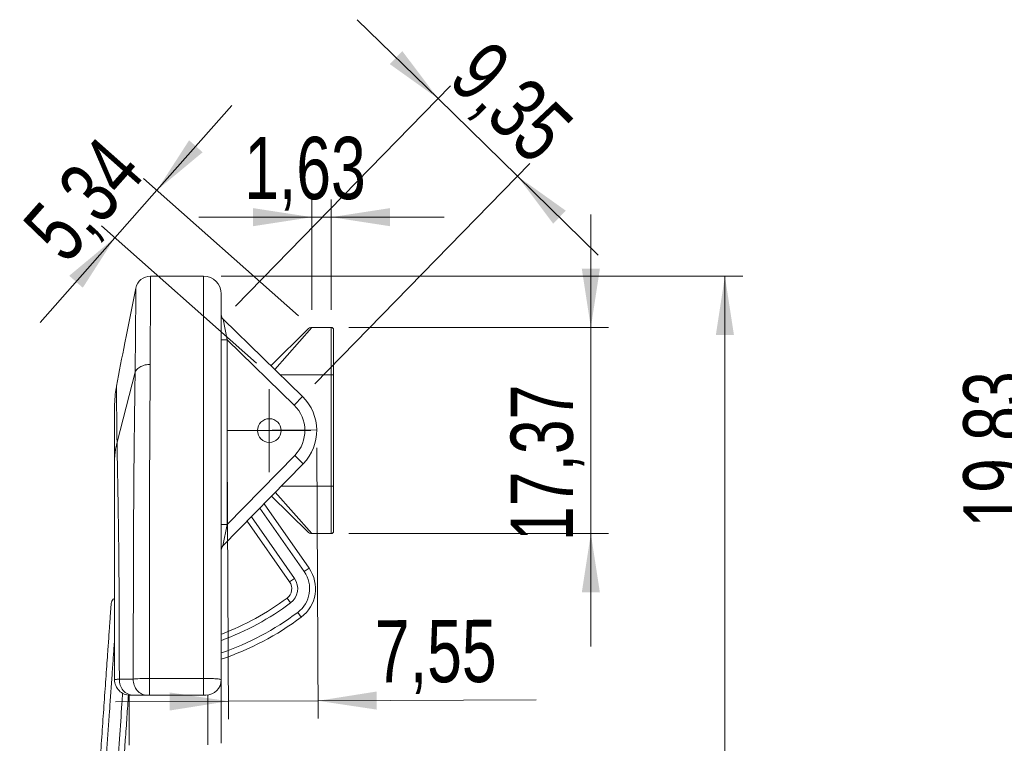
# Model space of a CAD drawing. Header units: millimetres. Extents: x 0 to 420, y 0 to 297.
# Tile 7 of 12: x 223 to 278, y 157 to 198. Entities that reach past the tile are written whole.
import ezdxf

# ---------------------------------------------------------------- set-up
doc = ezdxf.new("R2010")
doc.units = ezdxf.units.MM
doc.linetypes.add('CENTERX2', pattern=[20.32, 12.7, -2.54, 2.54, -2.54])
doc.styles.add('SLDTEXTSTYLE0', font='TXT', dxfattribs={"width": 0.75})
doc.dimstyles.new('SLDDIMSTYLE1', dxfattribs={"dimtxt": 3.5, "dimasz": 3.302, "dimexe": 0, "dimexo": 0.0625, "dimgap": 0.875, "dimtad": 1, "dimlfac": 1.5, "dimrnd": 1e-09, "dimzin": 12, "dimdsep": 46, "dimtxsty": 'SLDTEXTSTYLE0', "dimsah": 1, "dimcen": 0.09, "dimadec": 0, "dimazin": 3, "dimtfac": 1, "dimtmove": 0, "dimatfit": 0, "dimfxl": 0, "dimfrac": 2, "dimtolj": 1, "dimtzin": 12, "dimarcsym": 0})
doc.dimstyles.new('SLDDIMSTYLE3', dxfattribs={"dimtxt": 3.5, "dimasz": 3.302, "dimexe": 0, "dimexo": 0.0625, "dimgap": 0.875, "dimtad": 1, "dimdec": 6, "dimlfac": 1.5, "dimrnd": 1e-09, "dimzin": 12, "dimdsep": 46, "dimtxsty": 'SLDTEXTSTYLE0', "dimsah": 1, "dimcen": 0.09, "dimadec": 0, "dimazin": 3, "dimtfac": 1, "dimtofl": 0, "dimtmove": 0, "dimatfit": 3, "dimfxl": 0, "dimfrac": 2, "dimtolj": 1, "dimtzin": 12, "dimarcsym": 0})

# ---------------------------------------------------------------- blocks, each defined once
blk = doc.blocks.new('_D_8')
at = {"color": 7, "linetype": 'Continuous', "lineweight": 0}
for p, q in [((234.363, 173.916), (234.431, 158.695)), ((239.397, 173.938), (239.464, 158.718)), ((234.426, 159.695), (228.076, 159.667)), ((234.426, 159.695), (239.46, 159.718)), ((239.46, 159.718), (251.733, 159.772))]:
    blk.add_line(p, q, dxfattribs=at)
for points in [[(234.426, 159.695), (231.122, 160.189), (231.127, 159.173)], [(239.46, 159.718), (242.764, 159.224), (242.76, 160.24)]]:
    blk.add_solid(points, dxfattribs=at)
at = {"color": 7, "linetype": 'Continuous', "lineweight": 0, "insert": (242.662, 164.244), "char_height": 3.5, "attachment_point": 1, "rotation": 0.2534, "style": 'SLDTEXTSTYLE0'}
blk.add_mtext('7,55', dxfattribs=at)
blk = doc.blocks.new('_D_9')
at = {"color": 7, "linetype": 'Continuous', "lineweight": 0}
for p, q in [((254.803, 180.697), (254.803, 187.047)), ((241.206, 180.697), (255.803, 180.697)), ((254.803, 169.114), (254.803, 180.697)), ((241.206, 169.114), (255.803, 169.114)), ((254.803, 169.114), (254.803, 162.764))]:
    blk.add_line(p, q, dxfattribs=at)
for points in [[(254.803, 180.697), (255.311, 183.999), (254.295, 183.999)], [(254.803, 169.114), (254.295, 165.812), (255.311, 165.812)]]:
    blk.add_solid(points, dxfattribs=at)
at = {"color": 7, "linetype": 'Continuous', "lineweight": 0, "insert": (250.291, 168.699), "char_height": 3.5, "attachment_point": 1, "rotation": 90, "style": 'SLDTEXTSTYLE0'}
blk.add_mtext('17,37', dxfattribs=at)
blk = doc.blocks.new('_D_10')
at = {"color": 7, "linetype": 'Continuous', "lineweight": 0}
for p, q in [((239.119, 181.697), (239.119, 187.895)), ((240.206, 181.697), (240.206, 187.895)), ((239.119, 186.895), (232.769, 186.895)), ((239.119, 186.895), (240.206, 186.895)), ((240.206, 186.895), (246.556, 186.895))]:
    blk.add_line(p, q, dxfattribs=at)
for points in [[(239.119, 186.895), (235.817, 187.403), (235.817, 186.387)], [(240.206, 186.895), (243.508, 186.387), (243.508, 187.403)]]:
    blk.add_solid(points, dxfattribs=at)
at = {"color": 7, "linetype": 'Continuous', "lineweight": 0, "insert": (235.315, 191.407), "char_height": 3.5, "attachment_point": 1, "style": 'SLDTEXTSTYLE0'}
blk.add_mtext('1,63', dxfattribs=at)
blk = doc.blocks.new('_D_11')
at = {"color": 7, "linetype": 'Continuous', "lineweight": 0}
for p, q in [((230.41, 188.407), (234.619, 193.161)), ((238.37, 181.36), (229.661, 189.07)), ((230.41, 188.407), (228.049, 185.74)), ((236.009, 178.693), (227.3, 186.403)), ((228.049, 185.74), (223.84, 180.985))]:
    blk.add_line(p, q, dxfattribs=at)
for points in [[(230.41, 188.407), (232.979, 190.542), (232.218, 191.216)], [(228.049, 185.74), (225.48, 183.604), (226.241, 182.931)]]:
    blk.add_solid(points, dxfattribs=at)
at = {"color": 7, "linetype": 'Continuous', "lineweight": 0, "insert": (222.694, 186.497), "char_height": 3.5, "attachment_point": 1, "rotation": 48.4831, "style": 'SLDTEXTSTYLE0'}
blk.add_mtext('5,34', dxfattribs=at)
blk = doc.blocks.new('_D_12')
at = {"color": 7, "linetype": 'Continuous', "lineweight": 0}
for p, q in [((246.215, 193.556), (241.671, 197.991)), ((234.825, 181.885), (246.914, 194.271)), ((246.215, 193.556), (250.678, 189.2)), ((239.287, 177.53), (251.377, 189.915)), ((250.678, 189.2), (255.222, 184.764))]:
    blk.add_line(p, q, dxfattribs=at)
for points in [[(246.215, 193.556), (244.207, 196.225), (243.498, 195.498)], [(250.678, 189.2), (252.686, 186.53), (253.396, 187.257)]]:
    blk.add_solid(points, dxfattribs=at)
at = {"color": 7, "linetype": 'Continuous', "lineweight": 0, "insert": (249.132, 197.013), "char_height": 3.5, "attachment_point": 1, "rotation": 315.6946, "style": 'SLDTEXTSTYLE0'}
blk.add_mtext('9,35', dxfattribs=at)
blk = doc.blocks.new('_D_13')
at = {"color": 7, "linetype": 'Continuous', "lineweight": 0}
for p, q in [((234.026, 183.582), (263.339, 183.582)), ((262.339, 183.582), (262.339, 103.582)), ((234.026, 103.582), (263.339, 103.582))]:
    blk.add_line(p, q, dxfattribs=at)
for points in [[(262.339, 183.582), (261.831, 180.28), (262.847, 180.28)], [(262.339, 103.582), (262.847, 106.884), (261.831, 106.884)]]:
    blk.add_solid(points, dxfattribs=at)
at = {"color": 7, "linetype": 'Continuous', "lineweight": 0, "insert": (257.828, 138.664), "char_height": 3.5, "attachment_point": 1, "rotation": 90, "style": 'SLDTEXTSTYLE0'}
blk.add_mtext('120', dxfattribs=at)
blk = doc.blocks.new('SW_CENTERMARKSYMBOL_0')
at = {"color": 0, "linetype": 'Continuous', "lineweight": 0}
for p, q in [((0, 1.667), (0, 2.333)), ((0, 0), (0, 1.667)), ((-1.667, 0), (-2.333, 0)), ((0, 0), (-1.667, 0)), ((0, 0), (0, -1.667)), ((0, 0), (1.667, 0)), ((1.667, 0), (2.333, 0)), ((0, -1.667), (0, -2.333))]:
    blk.add_line(p, q, dxfattribs=at)
blk = doc.blocks.new('_D_16')
at = {"color": 7, "linetype": 'Continuous', "lineweight": 0}
for p, q in [((280.249, 181.03), (280.249, 187.38)), ((296.127, 181.03), (279.249, 181.03)), ((280.249, 181.03), (280.249, 167.807)), ((296.127, 167.807), (279.249, 167.807)), ((280.249, 167.807), (280.249, 161.457))]:
    blk.add_line(p, q, dxfattribs=at)
for points in [[(280.249, 181.03), (280.757, 184.332), (279.741, 184.332)], [(280.249, 167.807), (279.741, 164.505), (280.757, 164.505)]]:
    blk.add_solid(points, dxfattribs=at)
at = {"color": 7, "linetype": 'Continuous', "lineweight": 0, "insert": (275.737, 169.447), "char_height": 3.5, "attachment_point": 1, "rotation": 90, "style": 'SLDTEXTSTYLE0'}
blk.add_mtext('19,83', dxfattribs=at)

msp = doc.modelspace()

# ---------------------------------------------------------------- linework, layer by layer
at = {"color": 7, "linetype": 'Continuous', "lineweight": 15}
for p, q in [((230.04653277, 183.5820536), (230.04653448, 183.5820536)), ((230.04653619, 183.5820536), (233.02572634, 183.5820536)), ((234.12623221, 181.16969886), (234.35905967, 180.01086575)), ((234.12623221, 181.16969886), (238.58890827, 176.81393875)), ((236.80994657, 178.55028042), (238.88448019, 180.60079168)), ((239.11880586, 180.69705415), (240.20600171, 180.69705415)), ((240.20600171, 178.03038749), (240.20600171, 180.69705415)), ((240.33933504, 180.56372082), (240.33933504, 178.03038749)), ((234.02572634, 180.01086575), (234.35905967, 180.01086575)), ((234.35905967, 180.01086575), (234.35905967, 169.61691415)), ((238.12325334, 176.33685392), (234.35905967, 180.01086575)), ((228.16500186, 174.260379), (229.18182086, 178.1801924)), ((240.20600171, 171.78081136), (240.20600171, 178.03038749)), ((240.20600171, 178.03038749), (240.33933504, 178.03038749)), ((240.33933504, 178.03038749), (240.33933504, 171.78081136)), ((228.13693558, 177.39930554), (228.10970275, 177.20494412)), ((228.13693558, 177.39930553), (228.13693558, 177.39930555)), ((228.13693558, 177.39930554), (228.13727807, 177.3709975)), ((228.04861623, 176.69740565), (228.02572634, 176.20446786)), ((238.58890827, 176.81393875), (238.12325334, 176.33685392)), ((228.02572634, 176.20446978), (228.02572634, 176.20446976)), ((234.35905967, 169.61691415), (238.15754307, 173.50863465)), ((238.6346279, 173.04297973), (238.15754307, 173.50863465)), ((238.6346279, 173.04297973), (234.12051725, 168.41806629)), ((240.20600171, 169.11414469), (240.20600171, 171.78081136)), ((240.20600171, 171.78081136), (240.33933504, 171.78081136)), ((240.33933504, 171.78081136), (240.33933504, 169.24747802)), ((238.88448019, 169.21040716), (236.85336927, 171.21799855)), ((236.42931547, 170.78353598), (238.96194905, 167.16656038)), ((234.02572634, 169.61691415), (234.35905967, 169.61691415)), ((234.35905967, 169.61691415), (234.12051725, 168.41806629)), ((237.86974633, 166.4017918), (235.48154301, 169.81249961)), ((240.20600171, 169.11414469), (239.11880586, 169.11414469)), ((238.68889837, 166.97536824), (238.96194905, 167.16656038)), ((237.86974633, 166.4017918), (238.14279701, 166.59298395)), ((237.72297054, 165.48556902), (237.92263333, 165.21864978)), ((238.3219589, 164.68481129), (238.52162169, 164.41789205)), ((228.02572634, 160.90064057), (228.02572634, 160.90061551)), ((228.86507125, 160.03400389), (228.89227539, 160.03401639)), ((231.48365018, 160.03520654), (233.15940769, 160.03597617)), ((233.15940767, 160.03603189), (233.15939853, 160.03603667))]:
    msp.add_line(p, q, dxfattribs=at)
at = {"color": 8, "linetype": 'Continuous', "lineweight": 15}
for p, q in [((229.21986595, 182.90791781), (228.67624829, 180.196845)), ((239.11880586, 180.69705415), (237.02905424, 178.33642209)), ((240.20600171, 178.03038749), (237.34260073, 178.03038749)), ((237.40269832, 171.78081136), (240.20600171, 171.78081136)), ((237.06469716, 171.43451367), (239.11880586, 169.11414469)), ((238.68889837, 166.97536824), (236.19237236, 170.54077689)), ((235.71848612, 170.0552587), (238.14279701, 166.59298395)), ((233.15939853, 160.03603667), (233.15925244, 160.03611318))]:
    msp.add_line(p, q, dxfattribs=at)
at = {"color": 7, "linetype": 'CENTERX2', "lineweight": 0}
msp.add_line((234.35905967, 174.91566579), (239.39275927, 174.93792808), dxfattribs=at)
at = {"color": 7, "linetype": 'Continuous', "lineweight": 15, "flags": 128}
msp.add_lwpolyline([(233.02594159, 160.03610344), (233.02594087, 160.05469358), (233.02593096, 160.10959819), (233.0259123, 160.19846625), (233.02588567, 160.31749246), (233.02585222, 160.46158013), (233.02581338, 160.62455947), (233.02577081, 160.79945173), (233.02572634, 160.97876805)], dxfattribs=at)
at = {"color": 7, "linetype": 'Continuous', "lineweight": 15}
msp.add_circle((236.72628857, 174.90559942), 0.66666667, dxfattribs=at)
for centre, radius, start, end in [((230.0465251, 182.73807533), 0.84392643, 89.9999706, 168.390666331), ((230.04653619, 182.73812663), 0.84392697, 89.999999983, 168.390671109), ((233.02572634, 182.5820536), 1, 0, 90), ((234.35905967, 181.40824128), 0.33333333, 180, 225.69462795), ((239.11880586, 180.36372082), 0.33333333, 90, 134.666339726), ((240.20600171, 180.56372082), 0.13333333, 0, 90), ((236.72628857, 174.90559942), 2.66666667, 315.69462795, 45.69462795), ((236.72628857, 174.90559942), 2, 315.69462795, 45.69462795), ((239.11880586, 169.44747802), 0.33333333, 225.333660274, 270), ((240.20600171, 169.24747802), 0.13333333, 270, 0), ((234.35905967, 168.18523882), 0.33333333, 135.69462795, 180), ((237.32364496, 166.01940751), 1.66666667, 306.797478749, 35), ((237.32364496, 166.01940751), 2, 306.797478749, 35), ((237.32364496, 166.01940751), 0.66666667, 306.797478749, 35), ((237.32364496, 166.01940751), 1, 306.797478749, 35), ((228.83993758, 177.36085366), 14.83005933, 290.505087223, 306.797478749), ((228.83993758, 177.36085366), 16.16339266, 288.718038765, 306.797478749), ((233.15905967, 160.90263949), 0.86666667, 270.003971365, 0.000130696), ((233.15905967, 160.90277981), 0.86666668, 270.012744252, 360)]:
    msp.add_arc(centre, radius, start, end, dxfattribs=at)
at = {"color": 8, "linetype": 'Continuous', "lineweight": 15}
for radius, start in [(15.16339266, 290.04279119), (15.83005933, 289.155018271)]:
    msp.add_arc((228.83993758, 177.36085366), radius, start, 306.797478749, dxfattribs=at)
at = {"color": 7, "linetype": 'Continuous', "lineweight": 15}
for points, knots in [([(230.04652553, 183.58200176), (230.04650368, 183.58116909), (230.04646068, 183.57953096), (230.04638031, 183.56934702), (230.04628949, 183.55351116), (230.04618712, 183.53157418), (230.04607348, 183.50373518), (230.04594849, 183.47004297), (230.04581218, 183.43059893), (230.04566454, 183.38550465), (230.04550557, 183.33487461), (230.04533526, 183.27883236), (230.04515363, 183.21751082), (230.04496067, 183.15105161), (230.04475637, 183.07960461), (230.04454074, 183.00332747), (230.04431378, 182.92238515), (230.04407549, 182.83694945), (230.04382587, 182.74719858), (230.04356491, 182.65331668), (230.04329262, 182.55549341), (230.043009, 182.45392349), (230.04271405, 182.34880629), (230.04240776, 182.24034543), (230.04209014, 182.12874831), (230.0417612, 182.01422575), (230.04142092, 181.8969916), (230.04106931, 181.77726227), (230.04070638, 181.65525644), (230.04033211, 181.5311946), (230.03994652, 181.40529871), (230.03954961, 181.27779183), (230.03914137, 181.14889775), (230.03872181, 181.01884066), (230.03829093, 180.88784477), (230.03784874, 180.75613398), (230.03739522, 180.62393158), (230.03693039, 180.49145991), (230.03645425, 180.35894003), (230.03596679, 180.22659144), (230.03546803, 180.09463177), (230.03495796, 179.96327652), (230.03443658, 179.83273872), (230.0339039, 179.70322875), (230.03335993, 179.57495397), (230.03280465, 179.44811862), (230.03223808, 179.32292319), (230.03166023, 179.19956545), (230.03107104, 179.07823573), (230.03047078, 178.95913273), (230.02985845, 178.84240625), (230.02923765, 178.72835935), (230.02880176, 178.65256651), (230.02858776, 178.61535662)], [0, 0, 0, 0, 0.0388396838, 0.0764106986, 0.1127535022, 0.1479078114, 0.1819126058, 0.2148061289, 0.2466258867, 0.2774086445, 0.3071904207, 0.3360064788, 0.3638913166, 0.3908786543, 0.417001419, 0.4422917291, 0.4667808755, 0.4904993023, 0.5134765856, 0.5357414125, 0.5573215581, 0.5782438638, 0.5985342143, 0.6182175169, 0.6373176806, 0.6558575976, 0.6738591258, 0.6913430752, 0.7083291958, 0.7248361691, 0.7408816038, 0.7564820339, 0.7716529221, 0.7864086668, 0.8007626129, 0.8147270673, 0.8283133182, 0.8415316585, 0.8543914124, 0.8669009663, 0.8790678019, 0.8908985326, 0.9023989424, 0.9135740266, 0.9244280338, 0.9349645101, 0.9451863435, 0.9550958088, 0.9646946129, 0.9739839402, 0.9829644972, 0.9916365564, 1, 1, 1, 1]), ([(233.02572634, 160.97876805), (233.02572634, 162.52238214), (233.02572634, 164.06222871), (233.02572634, 166.36268398), (233.02572634, 167.1290256), (233.02572634, 168.65185639), (233.02572634, 169.40765448), (233.02572634, 170.90453798), (233.02572634, 171.64564492), (233.02572634, 173.10823376), (233.02572634, 173.82975246), (233.02572634, 174.89189947), (233.02572634, 175.24336451), (233.02572634, 175.92882855), (233.02572634, 176.26383269), (233.02572634, 177.24318912), (233.02572634, 177.86189423), (233.02572634, 178.72825048), (233.02572634, 179.00807073), (233.02572634, 179.53906117), (233.02572634, 179.78867042), (233.02572634, 180.49188026), (233.02572634, 180.8997541), (233.02572634, 181.4309601), (233.02572634, 181.5946259), (233.02572634, 181.89721177), (233.02572634, 182.03537881), (233.02572634, 182.41178785), (233.02572634, 182.61416277), (233.02572634, 182.94775108), (233.02572634, 183.07887746), (233.02572634, 183.28848178), (233.02572634, 183.36635232), (233.02572634, 183.54160117), (233.02572634, 183.5820536), (233.02572634, 183.5820536)], [0, 0, 0, 0, 0.125, 0.125, 0.1875, 0.1875, 0.25, 0.25, 0.3125, 0.3125, 0.375, 0.375, 0.40625, 0.40625, 0.4375, 0.4375, 0.5, 0.5, 0.53125, 0.53125, 0.5625, 0.5625, 0.625, 0.625, 0.65625, 0.65625, 0.6875, 0.6875, 0.75, 0.75, 0.8125, 0.8125, 0.875, 0.875, 1, 1, 1, 1]), ([(229.18179317, 178.18006593), (229.18266635, 178.24988165), (229.18442646, 178.39061292), (229.18691808, 178.59696591), (229.18932674, 178.80158596), (229.19163934, 179.00376041), (229.19385879, 179.20335844), (229.1959836, 179.40009109), (229.19801347, 179.59371501), (229.19994774, 179.78397693), (229.20178577, 179.9706295), (229.20352725, 180.15342731), (229.20517221, 180.33212852), (229.20672064, 180.50649495), (229.2081726, 180.67629261), (229.20952815, 180.84129198), (229.21078738, 181.00126849), (229.21195042, 181.15600283), (229.21301742, 181.30528137), (229.21398857, 181.44889657), (229.21486404, 181.58664706), (229.21564423, 181.71833904), (229.21632889, 181.84378277), (229.21692034, 181.96280767), (229.21741118, 182.0752052), (229.21776204, 182.16336589), (229.21797194, 182.23840975), (229.21811637, 182.3090444), (229.21827378, 182.39430802), (229.21843789, 182.48944596), (229.218614, 182.58889095), (229.2188055, 182.68630518), (229.21901937, 182.77491958), (229.2192656, 182.84700382), (229.21955067, 182.89742757), (229.2197544, 182.90425501), (229.21986331, 182.90790497)], [0, 0, 0, 0, 0.0163448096, 0.0329471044, 0.0498181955, 0.0669708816, 0.0844194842, 0.1021798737, 0.1202694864, 0.1387073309, 0.1575139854, 0.1767115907, 0.196323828, 0.2163758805, 0.2368943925, 0.2579074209, 0.2794443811, 0.3015359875, 0.324214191, 0.3475121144, 0.3714639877, 0.3961050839, 0.4214716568, 0.447600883, 0.474530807, 0.5023002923, 0.5170868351, 0.5384078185, 0.5665360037, 0.601841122, 0.6448003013, 0.6960091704, 0.7561929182, 0.8262167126, 0.9070950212, 1, 1, 1, 1]), ([(234.02572634, 182.5820536), (234.02572634, 182.5820536), (234.02572634, 182.54485483), (234.02572634, 182.38720683), (234.02572634, 182.31742429), (234.02572634, 182.13076942), (234.02572634, 182.0139902), (234.02572634, 181.7150706), (234.02572634, 181.53309885), (234.02572634, 181.19027919), (234.02572634, 181.06427284), (234.02572634, 180.78385565), (234.02572634, 180.63112107), (234.02572634, 180.13392055), (234.02572634, 179.7493875), (234.02572634, 179.0803402), (234.02572634, 178.84198106), (234.02572634, 178.46028722), (234.02572634, 178.32870565), (234.02572634, 178.06071299), (234.02572634, 177.92399363), (234.02572634, 177.22737925), (234.02572634, 176.62844559), (234.02572634, 175.67926391), (234.02572634, 175.35440311), (234.02572634, 174.68955899), (234.02572634, 174.34901025), (234.02572634, 173.32098936), (234.02572634, 172.62276309), (234.02572634, 171.20783028), (234.02572634, 170.49108047), (234.02572634, 168.32017778), (234.02572634, 166.84222031), (234.02572634, 163.88009332), (234.02572634, 162.39321112), (234.02572634, 160.90277981)], [0, 0, 0, 0, 0.125, 0.125, 0.1875, 0.1875, 0.25, 0.25, 0.3125, 0.3125, 0.34375, 0.34375, 0.375, 0.375, 0.4375, 0.4375, 0.46875, 0.46875, 0.484375, 0.484375, 0.5, 0.5, 0.5625, 0.5625, 0.59375, 0.59375, 0.625, 0.625, 0.6875, 0.6875, 0.75, 0.75, 0.875, 0.875, 1, 1, 1, 1]), ([(228.67624829, 180.196845), (228.6514936, 180.07375336), (228.46425757, 179.14273023), (228.28901185, 178.20931386), (228.13693558, 177.39930554)], [0, 0, 0, 0, 0.1322111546, 1, 1, 1, 1]), ([(229.18186462, 178.18072119), (229.20505469, 178.23904054), (229.24285194, 178.29795704), (229.34872476, 178.40684919), (229.4168206, 178.4566308), (229.57420466, 178.5374849), (229.66324743, 178.56843146), (229.84626401, 178.60796115), (229.9399601, 178.61659327), (230.02884381, 178.61587638)], [0, 0, 0, 0, 0.25, 0.25, 0.5, 0.5, 0.75, 0.75, 1, 1, 1, 1]), ([(230.02884632, 178.61630708), (230.02856216, 178.54293052), (230.02799232, 178.3957848), (230.02704031, 178.16847423), (230.02601475, 177.93561494), (230.02490867, 177.69670484), (230.02372398, 177.45180311), (230.02246015, 177.20081707), (230.02111735, 176.94369512), (230.01969552, 176.68037454), (230.01819469, 176.41079558), (230.01661483, 176.13489764), (230.01495611, 175.85262033), (230.01321788, 175.56390316), (230.01140259, 175.26868558), (230.00950098, 174.96690731), (230.00754831, 174.65850678), (230.00463167, 174.22867475), (230.00137798, 173.57929256), (229.99814548, 172.59365284), (229.99485296, 171.25251072), (229.99160302, 169.48769019), (229.98869133, 167.30938231), (229.98706245, 165.39130165), (229.98614056, 163.79766622), (229.98552675, 162.50715998), (229.9851346, 161.5282256), (229.98491356, 160.97642134)], [0, 0, 0, 0, 0.0158825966, 0.0318501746, 0.0479150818, 0.0640895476, 0.0803856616, 0.0968153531, 0.1133903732, 0.1301222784, 0.1470224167, 0.164101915, 0.1813716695, 0.1988423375, 0.2165243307, 0.2344278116, 0.2525626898, 0.2709386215, 0.3096460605, 0.3648654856, 0.4386754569, 0.5340587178, 0.6556187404, 0.7930106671, 0.8433359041, 0.9116918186, 1, 1, 1, 1]), ([(229.07809908, 160.93535549), (229.07833885, 161.21793314), (229.07880522, 161.76756175), (229.07958553, 162.56856952), (229.08043084, 163.32446494), (229.08135274, 164.03726014), (229.08234404, 164.70892964), (229.08340209, 165.34133261), (229.08452378, 165.93623594), (229.08570668, 166.49531243), (229.08694871, 167.0201448), (229.08824816, 167.51222821), (229.08960373, 167.97297288), (229.09101401, 168.40370663), (229.09247922, 168.80567719), (229.09399509, 169.18005447), (229.0968438, 169.80804061), (229.10173849, 170.69836079), (229.10968001, 171.85247282), (229.1192328, 172.99716192), (229.13221038, 174.27778015), (229.14705794, 175.54393969), (229.16173409, 176.66457562), (229.17203421, 177.42689227), (229.17833973, 177.89386723), (229.18101095, 178.11160315), (229.18185394, 178.1803169)], [0, 0, 0, 0, 0.0462044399, 0.0898701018, 0.131116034, 0.1700551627, 0.2067944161, 0.2414348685, 0.2740718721, 0.3047951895, 0.3336891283, 0.3608326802, 0.3862996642, 0.4101588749, 0.4324742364, 0.4533049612, 0.4727057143, 0.5376311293, 0.6031586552, 0.6691144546, 0.7354016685, 0.8290312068, 0.9002387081, 0.9516942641, 0.9847555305, 1, 1, 1, 1]), ([(228.13728197, 177.37946872), (228.11156051, 177.23715216), (228.06574536, 176.98365735), (228.04801692, 176.71323604), (228.04024154, 176.59463412)], [0, 0, 0, 0, 0.5614180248, 1, 1, 1, 1]), ([(228.02572634, 173.10804501), (228.02572634, 173.1592539), (228.02572634, 173.26215218), (228.02572634, 173.41034136), (228.02572634, 173.55490425), (228.02572634, 173.69533882), (228.02572634, 173.83178196), (228.02572634, 173.96419671), (228.02572634, 174.0925935), (228.02572634, 174.21696984), (228.02572634, 174.33732679), (228.02572634, 174.45366442), (228.02572634, 174.56598304), (228.02572634, 174.67428305), (228.02572634, 174.77856427), (228.02572634, 174.87882859), (228.02572634, 175.01942235), (228.02572634, 175.19093277), (228.02572634, 175.38023823), (228.02572634, 175.54955148), (228.02572634, 175.71024939), (228.02572634, 175.85632104), (228.02572634, 175.98248947), (228.02572634, 176.08096034), (228.02572634, 176.15117709), (228.02572634, 176.19533529), (228.02572634, 176.20137489), (228.02572634, 176.20446786)], [0, 0, 0, 0, 0.0176756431, 0.0355171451, 0.0535368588, 0.0717467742, 0.0901585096, 0.108783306, 0.1276320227, 0.1467151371, 0.1660427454, 0.1856245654, 0.2054699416, 0.2255878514, 0.245986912, 0.2666753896, 0.2876612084, 0.3379690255, 0.3904182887, 0.4450867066, 0.5020429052, 0.574325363, 0.6507972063, 0.731537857, 0.8166147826, 0.9060856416, 1, 1, 1, 1]), ([(228.16500167, 174.26038009), (228.15198195, 174.20439346), (228.12650168, 174.09482484), (228.09617188, 173.93264632), (228.07189951, 173.77735453), (228.05352491, 173.6292685), (228.04025664, 173.48869003), (228.03158841, 173.35571484), (228.0266003, 173.23036027), (228.02601147, 173.14920528), (228.02572634, 173.10990665)], [0, 0, 0, 0, 0.1480411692, 0.2897239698, 0.4248506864, 0.5533015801, 0.6750229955, 0.7900143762, 0.8983161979, 1, 1, 1, 1]), ([(228.16500186, 174.260379), (228.16575824, 174.20584081), (228.16730222, 174.0945135), (228.17007003, 173.9166497), (228.17322292, 173.72561756), (228.17679003, 173.52000342), (228.18075464, 173.29904199), (228.18510769, 173.06171973), (228.18983279, 172.80702712), (228.19491142, 172.53388543), (228.20032189, 172.24116227), (228.20604535, 171.92767357), (228.21207411, 171.59213728), (228.22253639, 171.00413354), (228.2360522, 170.18456751), (228.25058, 169.17764438), (228.2615704, 168.3138343), (228.26985222, 167.54506306), (228.27582761, 166.7792866), (228.28103801, 165.90896501), (228.28562665, 164.89715301), (228.28966265, 163.73038665), (228.29327766, 162.39395692), (228.29518595, 161.44308977), (228.29620093, 160.93734119)], [0, 0, 0, 0, 0.018555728, 0.0378772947, 0.0579688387, 0.0788411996, 0.1005126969, 0.1230098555, 0.1463680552, 0.1706320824, 0.1958565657, 0.222106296, 0.2494564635, 0.2779926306, 0.3625606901, 0.4365810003, 0.4987371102, 0.547463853, 0.5988009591, 0.6586075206, 0.7276693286, 0.8068894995, 0.897288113, 1, 1, 1, 1]), ([(228.02572634, 160.90059857), (228.02572634, 161.146644), (228.02572634, 161.6253727), (228.02572634, 162.32248218), (228.02572634, 162.97877637), (228.02572634, 164.03398878), (228.02572634, 165.42241689), (228.02572634, 166.90944872), (228.02572634, 168.053265), (228.02572634, 168.92032594), (228.02572634, 169.72098508), (228.02572634, 170.35829159), (228.02572634, 170.85324315), (228.02572634, 171.2283305), (228.02572634, 171.58599343), (228.02572634, 171.92621459), (228.02572634, 172.24909768), (228.02572634, 172.55420352), (228.02572634, 172.84312445), (228.02572634, 173.02105498), (228.02572634, 173.10990665)], [0, 0, 0, 0, 0.0551225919, 0.1072516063, 0.1563932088, 0.202554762, 0.3447261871, 0.4701951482, 0.5426099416, 0.6111559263, 0.6760835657, 0.7376874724, 0.7718689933, 0.8055033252, 0.838661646, 0.871418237, 0.9038501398, 0.9360367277, 0.9680591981, 1, 1, 1, 1]), ([(225.71583697, 126.44626585), (225.75118819, 128.56021548), (225.81204425, 130.67364612), (225.96749721, 134.89914022), (226.06219201, 137.01129112), (226.27421286, 141.23433351), (226.39159794, 143.34527059), (226.57904224, 146.51069672), (226.64344609, 147.56574177), (226.77532781, 149.67472041), (226.84281063, 150.72872413), (226.98022192, 152.83515286), (227.05015246, 153.88759628), (227.15643355, 155.46401412), (227.1920912, 155.98909853), (227.2637853, 157.03810584), (227.29983249, 157.56217092), (227.37170117, 158.60120565), (227.40756981, 159.11686442), (227.46093663, 159.88041563), (227.47864896, 160.13322095), (227.51382981, 160.63423863), (227.53135955, 160.88331882), (227.58299468, 161.61551813), (227.61559395, 162.07577337), (227.65266262, 162.59763996), (227.65992288, 162.69977032), (227.67382016, 162.89512945), (227.6804704, 162.98854515), (227.69956047, 163.2565409), (227.71114579, 163.41895818), (227.73217369, 163.71349143), (227.74166809, 163.84633157), (227.75850642, 164.08176514), (227.76582738, 164.1840391), (227.78519663, 164.45449802), (227.79474137, 164.5875901), (227.80984869, 164.79817011), (227.81532191, 164.87440097), (227.82386037, 164.993302), (227.82692276, 165.03592824), (227.83398603, 165.13423401), (227.83594947, 165.16154432), (227.83814005, 165.1920197), (227.83829545, 165.194181), (227.83829545, 165.194181)], [0, 0, 0, 0, 0.125, 0.125, 0.25, 0.25, 0.375, 0.375, 0.4375, 0.4375, 0.5, 0.5, 0.5625, 0.5625, 0.59375, 0.59375, 0.625, 0.625, 0.65625, 0.65625, 0.671875, 0.671875, 0.6875, 0.6875, 0.71875, 0.71875, 0.7265625, 0.7265625, 0.734375, 0.734375, 0.75, 0.75, 0.765625, 0.765625, 0.78125, 0.78125, 0.8125, 0.8125, 0.84375, 0.84375, 0.875, 0.875, 0.9375, 0.9375, 1, 1, 1, 1]), ([(227.83829545, 165.194181), (227.84659899, 165.23698754), (227.86320607, 165.32260062), (227.93572676, 165.42002943), (228.00034379, 165.4515234), (228.02572634, 165.4638947)], [0, 0, 0, 0, 0.3777940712, 0.7555881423, 1, 1, 1, 1]), ([(228.02572634, 160.90061553), (228.02572785, 160.90727727), (228.04878729, 160.91380554), (228.14011405, 160.92618294), (228.20763335, 160.93196646), (228.29641055, 160.93734416)], [0, 0, 0, 0, 0.5, 0.5, 1, 1, 1, 1]), ([(228.89080061, 160.03395032), (228.7774871, 160.03415852), (228.66425931, 160.05687023), (228.4550026, 160.14388523), (228.35905563, 160.20815444), (228.19895315, 160.36855136), (228.13486033, 160.46461626), (228.04822996, 160.6740325), (228.02572634, 160.78730182), (228.02572634, 160.90061552)], [0, 0, 0, 0, 0.25, 0.25, 0.5, 0.5, 0.75, 0.75, 1, 1, 1, 1]), ([(229.07293181, 160.03370471), (228.96828712, 160.03393629), (228.86373823, 160.05792333), (228.67139734, 160.14960771), (228.58368913, 160.21726511), (228.43909415, 160.38549033), (228.38227036, 160.48598485), (228.30857368, 160.70381485), (228.29173289, 160.82105542), (228.29623382, 160.93733345)], [0, 0, 0, 0, 0.25, 0.25, 0.5, 0.5, 0.75, 0.75, 1, 1, 1, 1]), ([(228.29620085, 160.93739044), (228.42541418, 160.93664621), (228.55584414, 160.93629781), (228.68681407, 160.9360628), (228.81703304, 160.93582915), (228.947696, 160.93561844), (229.0780993, 160.93561416)], [0, 0, 0, 0, 0.0013283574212, 0.0013283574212, 0.0013283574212, 0.0026490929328, 0.0026490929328, 0.0026490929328, 0.0026490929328]), ([(229.85349282, 160.03427048), (229.74935064, 160.03441204), (229.64526748, 160.05825338), (229.45367339, 160.14956663), (229.36624556, 160.21699894), (229.22194949, 160.38475475), (229.16514384, 160.48500551), (229.09119753, 160.7024044), (229.07408893, 160.81945825), (229.07819723, 160.93561415)], [0, 0, 0, 0, 0.25, 0.25, 0.5, 0.5, 0.75, 0.75, 1, 1, 1, 1]), ([(229.07802682, 160.93514059), (229.16101631, 160.94736285), (229.29261688, 160.95793547), (229.53023906, 160.96863716), (229.61755695, 160.97142316), (229.7518605, 160.97415359), (229.79746545, 160.9748359), (229.89038937, 160.9757345), (229.93835449, 160.97594696), (229.98490389, 160.9759156)], [0, 0, 0, 0, 0.5, 0.5, 0.75, 0.75, 0.875, 0.875, 1, 1, 1, 1]), ([(229.98465279, 160.03433576), (229.98456172, 160.03452607), (229.98448052, 160.05981344), (229.9843514, 160.15635799), (229.98430354, 160.22756832), (229.98424925, 160.40396924), (229.98424283, 160.50907423), (229.98427253, 160.73553526), (229.98430863, 160.8567814), (229.98436297, 160.97591595)], [0, 0, 0, 0, 0.25, 0.25, 0.5, 0.5, 0.75, 0.75, 1, 1, 1, 1]), ([(233.02572634, 160.97876805), (233.09175331, 160.97877026), (233.15668072, 160.97828076), (233.28442582, 160.97635824), (233.34790463, 160.9749018), (233.46894026, 160.97109832), (233.52635756, 160.96876985), (233.63504184, 160.96326586), (233.68648535, 160.9600625), (233.8248285, 160.94956254), (233.89935335, 160.94109331), (233.99919363, 160.92281252), (234.02572634, 160.91283085), (234.02572634, 160.90277981)], [0, 0, 0, 0, 0.125, 0.125, 0.25, 0.25, 0.375, 0.375, 0.5, 0.5, 0.75, 0.75, 1, 1, 1, 1]), ([(234.02572634, 160.80454371), (234.02572634, 160.69956062), (234.02572634, 160.0838825), (234.02572634, 158.91838354), (234.02572634, 157.86001036), (234.02572634, 157.33068376)], [0, 0, 0, 0, 0.09318217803, 0.5464711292, 1, 1, 1, 1]), ([(228.80947457, 160.05026304), (228.78069467, 159.63898537), (228.72210164, 158.80166457), (228.59692639, 156.99396709), (228.43657125, 154.64324389), (228.24524918, 151.7607178), (227.93715653, 146.96329314), (227.6285336, 141.68696767), (227.25536617, 134.20416306), (227.13308206, 129.59430123), (227.0489839, 126.42397186)], [0, 0, 0, 0, 0.0379585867, 0.0772799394, 0.1628697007, 0.2485600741, 0.3342545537, 0.5902414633, 0.7181977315, 1, 1, 1, 1]), ([(229.07281427, 160.03370491), (229.01279333, 160.03380668), (228.96736859, 160.03389322), (228.90600682, 160.03396792), (228.89067015, 160.03395771), (228.89080045, 160.03395033)], [0, 0, 0, 0, 0.5, 0.5, 1, 1, 1, 1]), ([(229.85358793, 160.03427073), (229.85352358, 160.03427056), (229.85345923, 160.0342704), (229.85339488, 160.03427023), (229.72299092, 160.033936), (229.59226034, 160.03371458), (229.46193084, 160.03358318), (229.33153868, 160.03345171), (229.20161692, 160.03348649), (229.07284241, 160.03370485)], [0, 0, 0, 0, 0.0000006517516, 0.0000006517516, 0.0000006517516, 0.0013214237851, 0.0013214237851, 0.0013214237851, 0.00264283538, 0.00264283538, 0.00264283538, 0.00264283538]), ([(233.15925244, 160.03611318), (233.15923948, 160.03611771), (233.14481582, 160.03611935), (233.09569774, 160.03611671), (233.06122511, 160.0361122), (233.02594159, 160.03610344)], [0, 0, 0, 0, 0.5, 0.5, 1, 1, 1, 1])]:
    msp.add_open_spline(points, degree=3, knots=knots, dxfattribs=at)
for points in [[(230.04653619, 183.5820536), (230.04653264, 183.5820536), (230.04652909, 183.58203635), (230.04652553, 183.58200176)], [(229.98491378, 160.97698268), (230.99851806, 160.97658294), (232.01212201, 160.9785141), (233.02572634, 160.97876805)], [(229.9845744, 160.03433579), (229.92984526, 160.03435714), (229.87764734, 160.03433342), (229.85333122, 160.03427108)], [(233.02594159, 160.03610344), (232.01215254, 160.03585173), (230.9983639, 160.03393767), (229.98457492, 160.03433477)]]:
    msp.add_open_spline(points, degree=3, dxfattribs=at)
at = {"color": 8, "linetype": 'Continuous', "lineweight": 15}
for points, knots in [([(228.13727807, 177.3709975), (228.13731885, 177.36839537), (228.13751327, 177.35598966), (228.1379437, 177.23283709), (228.13904018, 176.96905599), (228.14074642, 176.57909672), (228.14369274, 176.12169334), (228.1482121, 175.58346492), (228.15429747, 175.00891759), (228.16162142, 174.51337963), (228.16533931, 174.2618272)], [0, 0, 0, 0, 0.0485455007, 0.2314418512, 0.4159104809, 0.556717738, 0.7007144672, 0.7983995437, 0.8976605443, 1, 1, 1, 1]), ([(228.02572634, 163.14362958), (228.01958786, 163.05757727), (227.99738082, 162.74626742), (227.94865679, 162.06024973), (227.88354713, 161.13977358), (227.81413049, 160.1529499), (227.71895646, 158.79182268), (227.58806955, 156.90071823), (227.42422831, 154.49021959), (227.19697219, 151.06431781), (226.9033939, 146.43365817), (226.57762978, 140.77081399), (226.2974143, 134.93805494), (226.12479255, 130.21798435), (226.06804011, 127.38497526), (226.0491237, 126.44069235)], [0, 0, 0, 0, 0.0103557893, 0.0374639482, 0.0653489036, 0.0933178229, 0.1213122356, 0.1784019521, 0.2473522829, 0.3163272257, 0.4547297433, 0.6203841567, 0.7722473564, 0.92408675, 1, 1, 1, 1]), ([(226.71569717, 126.42954536), (226.79987924, 129.6031509), (226.92227953, 134.21755712), (227.29584716, 141.70838267), (227.63329543, 147.47563889), (227.96111218, 152.52485002), (228.1552493, 155.41853632), (228.29946596, 157.52636358), (228.40962245, 159.11359481), (228.46859293, 159.95398705), (228.48249099, 160.15204924)], [0, 0, 0, 0, 0.28126561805, 0.40895876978, 0.66450825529, 0.79307489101, 0.85753061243, 0.92196246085, 0.98160824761, 1, 1, 1, 1]), ([(228.85530633, 160.04106991), (228.85530707, 159.73353493), (228.8553093, 158.80482788), (228.85530796, 157.85726537), (228.85530706, 157.2234817)], [0, 0, 0, 0, 0.3311431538, 1, 1, 1, 1]), ([(233.26159138, 157.24090873), (233.26159138, 157.24092131), (233.26159138, 157.75349814), (233.26158597, 158.69970635), (233.26159018, 159.6315406), (233.26159211, 160.05854857)], [0, 0, 0, 0, 0.0000132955, 0.5417615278, 1, 1, 1, 1])]:
    msp.add_open_spline(points, degree=3, knots=knots, dxfattribs=at)

# ---------------------------------------------------------------- block references
at = {"color": 7, "linetype": 'Continuous', "lineweight": 0}
msp.add_blockref('SW_CENTERMARKSYMBOL_0', (236.72628857, 174.90559942), dxfattribs=at)

# ---------------------------------------------------------------- dimensions: what is measured, and where the dimension line sits
for base, p1, p2, angle, dimstyle, picture, middle in [((250.67801799, 189.19978625), (234.12623221, 181.16969886), (238.58890827, 176.81393875), 315.69462795, 'SLDDIMSTYLE1', '_D_12', (249.21930553, 190.62355115)), ((228.04917364, 185.74000485), (239.11880586, 180.69705415), (236.75813683, 178.03038749), 48.483111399, 'SLDDIMSTYLE1', '_D_11', (229.07164764, 186.89501528)), ((280.24900063, 167.8073708), (297.12718952, 181.03037326), (297.12718952, 167.8073708), 90, 'SLDDIMSTYLE1', '_D_16', (280.24900063, 175.2655249)), ((254.8029085, 180.69705415), (240.20600171, 169.11414469), (240.20600171, 180.69705415), 90, 'SLDDIMSTYLE1', '_D_9', (254.8029085, 174.51817091)), ((262.33933504, 103.5820536), (233.02572634, 183.5820536), (233.02572634, 103.5820536), 90, 'SLDDIMSTYLE3', '_D_13', (262.33933504, 142.54279884)), ((239.46007335, 159.71762175), (234.35905967, 174.91566579), (239.39275927, 174.93792808), 0.253397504, 'SLDDIMSTYLE1', '_D_8', (247.20751654, 159.75188597))]:
    dim = msp.add_linear_dim(base=base, p1=p1, p2=p2, angle=angle, dimstyle=dimstyle, dxfattribs=at)
    dim.commit()
    dim.dimension.update_dxf_attribs({"geometry": picture, "text_midpoint": middle, "dimtype": 160})
dim = msp.add_linear_dim(base=(240.20600171, 186.89501528), p1=(239.11880586, 180.69705415), p2=(240.20600171, 180.69705415), dimstyle='SLDDIMSTYLE1', dxfattribs=at)
dim.commit()
dim.dimension.update_dxf_attribs({"geometry": '_D_10', "text_midpoint": (239.84078313, 186.89501528), "dimtype": 160})

doc.saveas('drawing.dxf')
